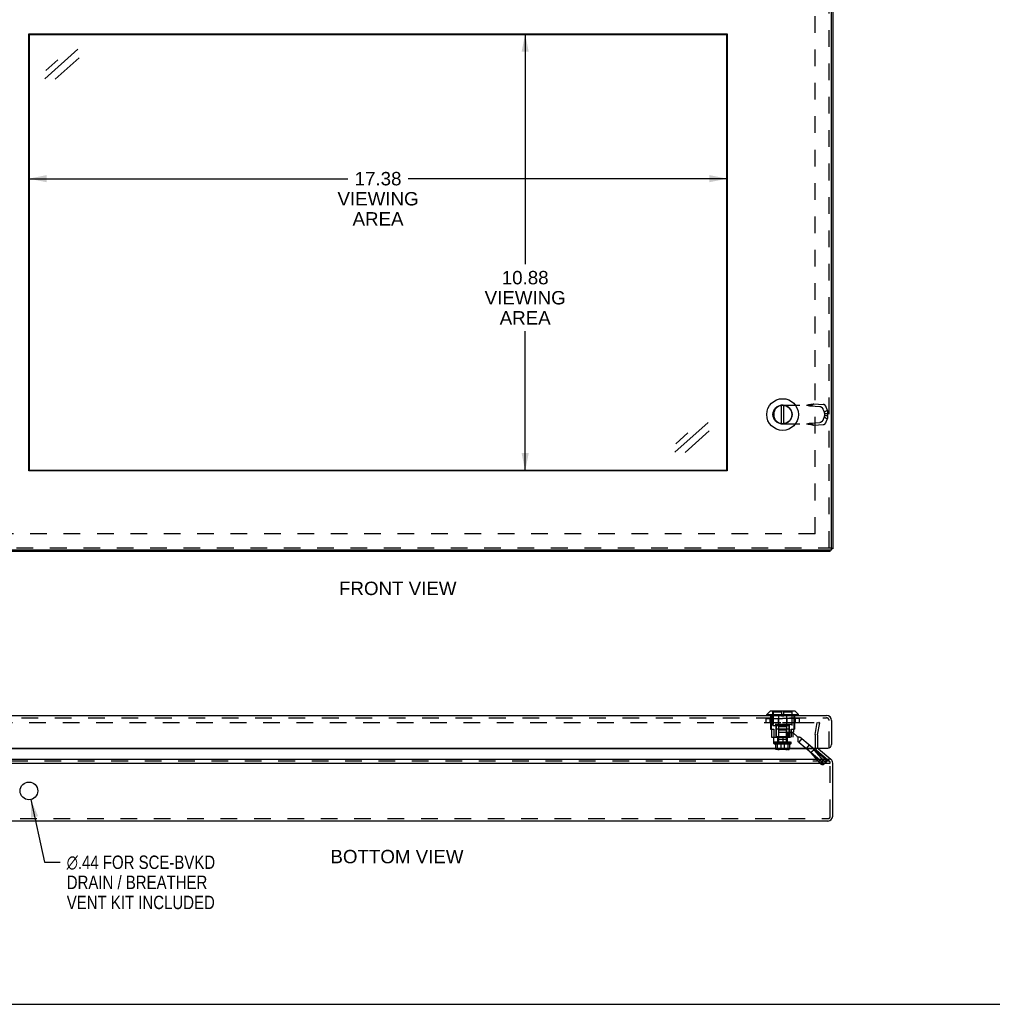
# Model space of a CAD drawing. Header units: inches. Extents: x 0 to 75.6, y 0 to 48.9.
# Tile 4 of 15: x 13.6 to 37.8, y 0 to 24.5. Entities that reach past the tile are written whole.
import ezdxf

# ---------------------------------------------------------------- set-up
doc = ezdxf.new("R2010")
doc.units = ezdxf.units.IN
doc.header["$LTSCALE"] = 4.155556
doc.header["$MEASUREMENT"] = 0
doc.linetypes.add('HIDDEN', pattern=[0.2, 0.1, -0.1])
doc.layers.get('0').update_dxf_attribs({"linetype": 'CONTINUOUS'})
for name, color, linetype in [('DEFAULT_2', 8, 'HIDDEN'), ('DIMENSIONS', 7, 'CONTINUOUS'), ('DOOR_ASSEMBLY', 7, 'CONTINUOUS')]:
    doc.layers.add(name, color=color, linetype=linetype)
doc.styles.get("Standard").update_dxf_attribs({"font": 'arial.ttf'})
doc.styles.add('TEXTSTYLE_1', font='gdt', dxfattribs={"width": 0.8})
doc.dimstyles.new('DIMSTYLE_1', dxfattribs={"dimtxt": 0.333333, "dimasz": 0.444444, "dimexe": 0.09, "dimexo": 0.07, "dimgap": 0.0375, "dimtad": 0, "dimtih": 1, "dimtoh": 1, "dimzin": 4, "dimdsep": 46, "dimtxsty": 'Standard', "dimblk": '_FILLED', "dimblk1": '_FILLED', "dimblk2": '_FILLED', "dimcen": 0.09, "dimazin": 1, "dimtfac": 1, "dimtdec": 3, "dimtofl": 0, "dimtmove": 0, "dimatfit": 3, "dimldrblk": '_FILLED', "dimfxl": 0, "dimtolj": 1, "dimtzin": 4, "dimarcsym": 0})
doc.dimstyles.new('DIMSTYLE_3', dxfattribs={"dimtxt": 0.333333, "dimasz": 0.444444, "dimexe": 0.09, "dimexo": 0.07, "dimgap": 0.09, "dimtad": 0, "dimtih": 1, "dimtoh": 1, "dimzin": 4, "dimdsep": 46, "dimtxsty": 'Standard', "dimblk": '_FILLED', "dimblk1": '_FILLED', "dimblk2": '_FILLED', "dimcen": 0.09, "dimazin": 1, "dimtfac": 1, "dimtdec": 3, "dimtofl": 0, "dimtmove": 0, "dimatfit": 1, "dimldrblk": '_FILLED', "dimfxl": 0, "dimtolj": 1, "dimtzin": 4, "dimarcsym": 0})

# ---------------------------------------------------------------- blocks, each defined once
blk = doc.blocks.new('_FILLED')
at = {"color": 0, "linetype": 'ByBlock'}
blk.add_solid([(0, 0), (-1, 0.2), (-1, -0.2)], dxfattribs=at)
blk = doc.blocks.new('*D18')
at = {"layer": 'DIMENSIONS', "color": 2, "linetype": 'Continuous'}
for p, q in [((26.154, 24.147), (26.154, 18.417)), ((26.154, 13.272), (26.154, 16.75))]:
    blk.add_line(p, q, dxfattribs=at)
at = {"layer": 'DIMENSIONS', "color": 2, "linetype": 'Continuous', "xscale": 0.4444444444, "yscale": 0.4444444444, "zscale": 0.4444444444}
for p, rotation in [((26.154, 24.147), 90), ((26.154, 13.272), 270)]:
    blk.add_blockref('_FILLED', p, dxfattribs=dict(at, rotation=rotation))
at = {"layer": 'DIMENSIONS', "color": 2, "linetype": 'Continuous', "insert": (26.154, 18.25), "char_height": 0.3333, "width": 2.01363, "attachment_point": 2, "line_spacing_factor": 0.9}
blk.add_mtext('10.88\\PVIEWING\\PAREA', dxfattribs=at)
blk = doc.blocks.new('*D19')
at = {"layer": 'DIMENSIONS', "color": 2, "linetype": 'Continuous'}
for p, q in [((13.806, 20.546), (21.744, 20.546)), ((31.181, 20.546), (23.242, 20.546))]:
    blk.add_line(p, q, dxfattribs=at)
at = {"layer": 'DIMENSIONS', "color": 2, "linetype": 'Continuous', "xscale": 0.4444444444, "yscale": 0.4444444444, "zscale": 0.4444444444, "rotation": 180}
blk.add_blockref('_FILLED', (13.806, 20.546), dxfattribs=at)
at = {"layer": 'DIMENSIONS', "color": 2, "linetype": 'Continuous', "xscale": 0.4444444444, "yscale": 0.4444444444, "zscale": 0.4444444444}
blk.add_blockref('_FILLED', (31.181, 20.546), dxfattribs=at)
at = {"layer": 'DIMENSIONS', "color": 2, "linetype": 'Continuous', "insert": (22.493, 20.713), "char_height": 0.3333, "width": 2.01363, "attachment_point": 2, "line_spacing_factor": 0.9}
blk.add_mtext('17.38\\PVIEWING\\PAREA', dxfattribs=at)
blk = doc.blocks.new('*D22')
at = {"layer": 'DIMENSIONS', "color": 2, "linetype": 'Continuous'}
for p, q in [((13.853, 5.096), (14.191, 3.535)), ((14.191, 3.535), (14.58, 3.535))]:
    blk.add_line(p, q, dxfattribs=at)
at = {"layer": 'DIMENSIONS', "color": 2, "linetype": 'Continuous', "xscale": 0.4444444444, "yscale": 0.4444444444, "zscale": 0.4444444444, "rotation": 102.2347712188}
blk.add_blockref('_FILLED', (13.853, 5.096), dxfattribs=at)
at = {"layer": 'DIMENSIONS', "color": 2, "linetype": 'Continuous', "insert": (14.747, 3.702), "char_height": 0.33333, "width": 4.70591, "attachment_point": 1, "line_spacing_factor": 0.9, "style": 'TEXTSTYLE_1'}
blk.add_mtext('{\\fgdt;n}\\fArial;.44 FOR SCE-BVKD\\PDRAIN / BREATHER\\PVENT KIT INCLUDED', dxfattribs=at)

msp = doc.modelspace()

# ---------------------------------------------------------------- linework, layer by layer
at = {"color": 3, "linetype": 'Continuous'}
for p, q in [((33.8064, 39.2123), (33.8064, 11.3323)), ((33.7464, 11.2723), (11.8664, 11.2723)), ((33.4116, 6.3598), (12.2012, 6.3598)), ((33.4502, 6.3598), (33.7635, 6.0969)), ((11.8664, 6.0049), (33.7464, 6.0049)), ((11.8878, 6.0969), (33.725, 6.0969)), ((33.8064, 4.6809), (33.8064, 6.0049)), ((33.6864, 4.5609), (11.9264, 4.5609))]:
    msp.add_line(p, q, dxfattribs=at)
at = {"color": 7, "linetype": 'Continuous'}
for p, q in [((33.7464, 11.2723), (33.7464, 11.3023)), ((33.8064, 11.3323), (33.7759, 11.3323)), ((0, 0), (75.5556, 0))]:
    msp.add_line(p, q, dxfattribs=at)
at = {"color": 3, "linetype": 'Continuous'}
for points in [[(33.7464, 11.2723), (33.7449, 11.2726), (33.7433, 11.2733), (33.7418, 11.2744), (33.7403, 11.276), (33.7387, 11.2781), (33.7372, 11.2806), (33.7357, 11.2836), (33.7341, 11.2869), (33.7326, 11.2907), (33.7311, 11.2949), (33.7296, 11.2994), (33.7287, 11.3023)], [(33.8064, 11.3323), (33.8062, 11.3339), (33.8055, 11.3354), (33.8043, 11.3369), (33.8027, 11.3385), (33.8006, 11.34), (33.7981, 11.3415), (33.7952, 11.343), (33.7918, 11.3446), (33.788, 11.3461), (33.7838, 11.3476), (33.7793, 11.3492), (33.7759, 11.3502)]]:
    msp.add_lwpolyline(points, dxfattribs=at)
msp.add_circle((13.8064, 5.3109), 0.22, dxfattribs=at)
for centre, radius, start, end in [((33.4887, 6.4058), 0.06, 209.61649, 230), ((33.6864, 6.0049), 0.12, 0, 50), ((33.6864, 4.6809), 0.12, 270, 360)]:
    msp.add_arc(centre, radius, start, end, dxfattribs=at)
at = {"layer": 'DEFAULT_2', "color": 8, "linetype": 'HIDDEN'}
for p, q in [((33.3687, 11.71), (33.3687, 38.8347)), ((33.3687, 11.71), (12.2441, 11.71)), ((12.1519, 7.0122), (33.4609, 7.0122)), ((33.3706, 6.7154), (33.4229, 7.0122)), ((33.4229, 7.0122), (33.482, 7.0018)), ((33.4296, 6.705), (33.482, 7.0018)), ((33.4624, 7.0121), (33.4609, 7.0122)), ((33.3687, 6.6945), (33.3687, 6.4058)), ((33.4287, 6.6945), (33.4287, 6.4058)), ((33.4116, 6.3138), (33.725, 6.0509)), ((33.725, 6.0509), (11.8878, 6.0509)), ((33.7464, 4.6809), (33.7464, 6.0049)), ((11.9264, 4.6209), (33.6864, 4.6209))]:
    msp.add_line(p, q, dxfattribs=at)
for points in [[(33.4747, 7.0033), (33.474, 7.0046), (33.4733, 7.0058), (33.4724, 7.0069), (33.4714, 7.008), (33.4703, 7.0089), (33.4691, 7.0098), (33.4679, 7.0105), (33.4666, 7.0111), (33.4652, 7.0116), (33.4638, 7.0119), (33.4624, 7.0121)], [(33.4747, 7.0033), (33.4752, 7.002), (33.4755, 7.0006), (33.4758, 6.9992), (33.4759, 6.9978), (33.4759, 6.9974)], [(33.4759, 6.9974), (33.4759, 6.9963), (33.4757, 6.9949)]]:
    msp.add_lwpolyline(points, dxfattribs=at)
for centre, radius, start, end in [((33.4887, 6.6945), 0.12, 170, 180), ((33.4887, 6.6945), 0.06, 170, 180), ((33.4887, 6.4058), 0.12, 180, 230), ((33.4887, 6.4058), 0.06, 180, 209.61649), ((33.6864, 6.0049), 0.06, 0, 50), ((33.6864, 4.6809), 0.06, 270, 360)]:
    msp.add_arc(centre, radius, start, end, dxfattribs=at)
at = {"layer": 'DIMENSIONS', "color": 7, "linetype": 'Continuous'}
for p, q in [((14.1974, 23.0313), (15.024, 23.766)), ((15.0552, 23.5559), (14.4571, 23.0243)), ((14.2224, 23.2395), (14.5222, 23.506)), ((29.8773, 13.7424), (30.7039, 14.4771)), ((29.9023, 13.9506), (30.2021, 14.2171)), ((30.7351, 14.267), (30.137, 13.7354))]:
    msp.add_line(p, q, dxfattribs=at)
at = {"layer": 'DOOR_ASSEMBLY', "color": 8, "linetype": 'HIDDEN'}
for p, q in [((33.7159, 11.3623), (33.7159, 39.1823)), ((32.5739, 14.9135), (33.2268, 14.9135)), ((33.2575, 14.8906), (33.339, 14.9423)), ((33.2575, 14.8906), (33.4902, 14.8774)), ((33.339, 14.9423), (33.5717, 14.9291)), ((33.566, 14.8038), (33.5907, 14.7323)), ((33.5907, 14.7323), (33.6722, 14.784)), ((33.6475, 14.8555), (33.6722, 14.784)), ((32.3379, 14.6775), (32.3379, 14.6771)), ((33.2575, 14.4641), (33.4902, 14.4773)), ((33.2575, 14.4641), (33.339, 14.4124)), ((33.5907, 14.6224), (33.566, 14.5509)), ((33.5907, 14.6224), (33.6722, 14.5707)), ((33.6015, 14.6994), (33.6774, 14.6994)), ((33.6015, 14.6994), (33.6015, 14.6552)), ((33.6015, 14.6552), (33.6774, 14.6552)), ((33.6722, 14.5707), (33.6475, 14.4992)), ((33.6774, 14.6994), (33.6774, 14.6552)), ((32.5739, 14.4411), (33.2268, 14.4411)), ((33.2618, 14.4321), (33.2747, 14.4287)), ((33.2747, 14.4287), (33.2865, 14.4256)), ((33.339, 14.4124), (33.5717, 14.4256)), ((11.8359, 11.3623), (33.7759, 11.3623)), ((11.9559, 7.1261), (33.6559, 7.1261)), ((32.1412, 7.1084), (32.9745, 7.1084)), ((32.1412, 7.1084), (32.1412, 7.0047)), ((32.1413, 7.1084), (32.1413, 7.0047)), ((32.142, 7.1084), (32.142, 7.0047)), ((32.9718, 7.1111), (32.1439, 7.1111)), ((32.2429, 7.1084), (32.2429, 7.0047)), ((32.2561, 7.1861), (32.2561, 6.8501)), ((32.2576, 7.1084), (32.2576, 7.0047)), ((32.2595, 7.1084), (32.2595, 7.0047)), ((32.2734, 7.1861), (32.2734, 6.8501)), ((32.3204, 6.9381), (32.3204, 7.2931)), ((32.5281, 7.2713), (32.3279, 7.2713)), ((32.3279, 7.2713), (32.3279, 6.9641)), ((32.4491, 7.1084), (32.4491, 7.0047)), ((32.4517, 7.1084), (32.4517, 7.0047)), ((32.4573, 7.1861), (32.4573, 6.8501)), ((32.5281, 7.2931), (32.5281, 7.1761)), ((32.5281, 7.1761), (32.5876, 7.1761)), ((32.5876, 7.1761), (32.5876, 7.2931)), ((32.7879, 7.2713), (32.5876, 7.2713)), ((32.6584, 7.1861), (32.6584, 6.8501)), ((32.664, 7.1084), (32.664, 7.0047)), ((32.6666, 7.1084), (32.6666, 7.0047)), ((32.7879, 7.2713), (32.7879, 6.9641)), ((32.7954, 6.9381), (32.7954, 7.2931)), ((32.8423, 7.1861), (32.8423, 6.8501)), ((32.8562, 7.1084), (32.8562, 7.0047)), ((32.8581, 7.1084), (32.8581, 7.0047)), ((32.8596, 7.1861), (32.8596, 6.8501)), ((32.8729, 7.1084), (32.8729, 7.0047)), ((32.9737, 7.1084), (32.9737, 7.0047)), ((32.9744, 7.1084), (32.9744, 7.0047)), ((32.9745, 7.1084), (32.9745, 7.0047)), ((32.9745, 7.0047), (32.1412, 7.0047)), ((32.9718, 7.0019), (32.1439, 7.0019)), ((32.3204, 6.9381), (32.7953, 6.9381)), ((32.7879, 6.9641), (32.3279, 6.9641)), ((32.3829, 6.9641), (32.3829, 6.9481)), ((32.7329, 6.9481), (32.3829, 6.9481)), ((32.3949, 6.9381), (32.3949, 6.6501)), ((32.4029, 6.9481), (32.4029, 6.6581)), ((32.6579, 6.9011), (32.4579, 6.9011)), ((32.4579, 6.9011), (32.4579, 6.5931)), ((32.6579, 6.9011), (32.6579, 6.5931)), ((32.7129, 6.9481), (32.7129, 6.6581)), ((32.7209, 6.9381), (32.7209, 6.7691)), ((32.7329, 6.9641), (32.7329, 6.9481)), ((33.7159, 6.3761), (33.7159, 7.0661)), ((32.2561, 6.8501), (32.3433, 6.8501)), ((32.2838, 6.8501), (32.2838, 6.6501)), ((32.2838, 6.6501), (32.3379, 6.6501)), ((32.3379, 6.6501), (32.9409, 6.6501)), ((32.3379, 6.5321), (32.3379, 6.6501)), ((32.3433, 6.8501), (32.3433, 6.6501)), ((32.7284, 6.8501), (32.3873, 6.8501)), ((32.3873, 6.8501), (32.3873, 6.6501)), ((32.4409, 6.6581), (32.4029, 6.6581)), ((32.4379, 6.5321), (32.4379, 6.6501)), ((32.4409, 6.6581), (32.4409, 6.5931)), ((32.6595, 6.6581), (32.4562, 6.6581)), ((32.4562, 6.6581), (32.4562, 6.5931)), ((32.4573, 6.7691), (32.8319, 6.7691)), ((32.4573, 6.7691), (32.4573, 6.6501)), ((32.4629, 6.8301), (32.6528, 6.8301)), ((32.4629, 6.5301), (32.4629, 6.8301)), ((32.5739, 6.5321), (32.5739, 6.6501)), ((32.6529, 6.5301), (32.6529, 6.8301)), ((32.6595, 6.6581), (32.6595, 6.5931)), ((32.7129, 6.6581), (32.6749, 6.6581)), ((32.6749, 6.6581), (32.6749, 6.5931)), ((32.6779, 6.5321), (32.6779, 6.6501)), ((32.6861, 6.7691), (32.6861, 6.6501)), ((32.7284, 6.8501), (32.7284, 6.6501)), ((32.7314, 6.7681), (32.8101, 6.7681)), ((32.7314, 6.6501), (32.7314, 6.7681)), ((32.7724, 6.8501), (32.8596, 6.8501)), ((32.7724, 6.8501), (32.7724, 6.6501)), ((32.9284, 6.6581), (32.8101, 6.7681)), ((32.8128, 6.7691), (32.8128, 6.6501)), ((32.8319, 6.8501), (32.8319, 6.7691)), ((32.9284, 6.6501), (32.9284, 6.6581)), ((32.9409, 6.6501), (32.9409, 6.5321)), ((32.3379, 6.5321), (32.9409, 6.5321)), ((32.3429, 6.5301), (32.7729, 6.5301)), ((32.3429, 6.493), (32.3429, 6.5301)), ((32.7729, 6.493), (32.3429, 6.493)), ((32.3529, 6.484), (32.3429, 6.493)), ((32.3529, 6.484), (32.7628, 6.484)), ((32.3864, 6.484), (32.3864, 6.354)), ((32.4266, 6.484), (32.4266, 6.354)), ((32.6749, 6.5931), (32.4409, 6.5931)), ((32.5137, 6.484), (32.5137, 6.354)), ((32.602, 6.484), (32.602, 6.354)), ((32.6891, 6.484), (32.6891, 6.354)), ((32.7293, 6.484), (32.7293, 6.354)), ((32.7629, 6.484), (32.7729, 6.493)), ((32.7729, 6.493), (32.7729, 6.5301)), ((33.0373, 6.615), (32.9614, 6.5246)), ((32.9614, 6.5246), (33.6015, 5.9875)), ((33.0373, 6.615), (33.6774, 6.0779)), ((33.1509, 6.3656), (33.2268, 6.456)), ((32.7293, 6.354), (32.3864, 6.354)), ((32.7183, 6.344), (32.3974, 6.344)), ((32.4168, 6.354), (32.4168, 6.348)), ((32.4168, 6.348), (32.6989, 6.348)), ((32.6922, 6.355), (32.4235, 6.355)), ((32.4235, 6.355), (32.4235, 6.354)), ((32.6851, 6.356), (32.4306, 6.356)), ((32.4306, 6.356), (32.4306, 6.355)), ((32.6771, 6.357), (32.4386, 6.357)), ((32.4386, 6.357), (32.4386, 6.356)), ((32.6707, 6.3481), (32.6659, 6.3483)), ((32.6771, 6.357), (32.6771, 6.356)), ((32.6779, 6.344), (32.6778, 6.344)), ((32.6851, 6.356), (32.6851, 6.355)), ((32.6922, 6.355), (32.6922, 6.354)), ((32.6989, 6.354), (32.6989, 6.348)), ((33.2575, 6.2672), (33.339, 6.335)), ((33.5907, 5.9876), (33.2575, 6.2672)), ((33.2575, 6.2672), (33.4902, 5.9977)), ((33.6722, 6.0554), (33.339, 6.335)), ((33.339, 6.335), (33.5717, 6.0656)), ((33.4902, 5.9977), (33.5717, 6.0656)), ((33.5649, 5.9618), (33.6464, 6.0297)), ((33.566, 5.9628), (33.6475, 6.0306)), ((33.5907, 5.9876), (33.566, 5.9628)), ((33.5907, 5.9876), (33.6722, 6.0554)), ((33.6015, 5.9875), (33.6774, 6.0779)), ((33.6722, 6.0554), (33.6475, 6.0306)), ((33.6732, 6.0574), (33.6722, 6.0554)), ((33.6731, 6.0572), (33.6742, 6.0593))]:
    msp.add_line(p, q, dxfattribs=at)
at = {"layer": 'DOOR_ASSEMBLY', "color": 3, "linetype": 'Continuous'}
for p, q in [((33.7759, 11.3623), (33.7759, 39.1823)), ((13.8059, 13.2723), (13.8059, 24.1473)), ((13.8059, 24.1473), (31.1809, 24.1473)), ((31.1809, 24.1473), (31.1809, 13.2723)), ((31.1809, 13.2723), (13.8059, 13.2723)), ((33.7759, 11.3023), (11.8359, 11.3023)), ((11.9559, 7.1861), (33.6559, 7.1861)), ((33.7759, 7.0661), (33.7759, 6.4661)), ((11.9259, 6.3761), (33.6859, 6.3761))]:
    msp.add_line(p, q, dxfattribs=at)
at = {"layer": 'DOOR_ASSEMBLY', "color": 7, "linetype": 'Continuous'}
for p, q in [((13.8215, 13.288), (13.8215, 24.1317)), ((13.8215, 24.1317), (31.1652, 24.1317)), ((31.1652, 24.1317), (31.1652, 13.288)), ((32.5281, 14.4493), (32.5281, 14.9054)), ((32.5876, 14.4493), (32.5876, 14.9054)), ((31.1652, 13.288), (13.8215, 13.288)), ((33.7759, 11.3023), (33.7759, 11.3623)), ((13.9115, 7.1911), (13.9115, 7.1861)), ((13.9115, 7.1911), (14.2002, 7.1911)), ((13.9837, 7.1911), (13.9837, 7.1861)), ((14.128, 7.1911), (14.128, 7.1861)), ((14.2002, 7.1911), (14.2002, 7.1861)), ((22.349, 7.1911), (22.349, 7.1861)), ((22.349, 7.1911), (22.6377, 7.1911)), ((22.4212, 7.1911), (22.4212, 7.1861)), ((22.5655, 7.1911), (22.5655, 7.1861)), ((22.6377, 7.1911), (22.6377, 7.1861)), ((30.7865, 7.1911), (31.0752, 7.1911)), ((30.7865, 7.1911), (30.7865, 7.1861)), ((30.8587, 7.1911), (30.8587, 7.1861)), ((31.003, 7.1911), (31.003, 7.1861)), ((31.0752, 7.1911), (31.0752, 7.1861)), ((31.734, 7.1911), (32.0227, 7.1911)), ((31.734, 7.1911), (31.734, 7.1861)), ((31.8062, 7.1911), (31.8062, 7.1861)), ((31.9505, 7.1911), (31.9505, 7.1861)), ((32.0227, 7.1911), (32.0227, 7.1861)), ((32.1638, 7.2079), (32.2469, 7.291)), ((32.1638, 7.2079), (32.9519, 7.2079)), ((32.1638, 7.1892), (32.1638, 7.2079)), ((32.9519, 7.1892), (32.1638, 7.1892)), ((32.8688, 7.291), (32.2469, 7.291)), ((32.8638, 7.2931), (32.2519, 7.2931)), ((32.9519, 7.2079), (32.8688, 7.291)), ((32.9519, 7.1892), (32.9519, 7.2079))]:
    msp.add_line(p, q, dxfattribs=at)
at = {"layer": 'DOOR_ASSEMBLY', "color": 8, "linetype": 'HIDDEN'}
for points in [[(33.1509, 14.9135), (33.1648, 14.9108), (33.1785, 14.908), (33.192, 14.9053), (33.2054, 14.9025), (33.2187, 14.8996), (33.2318, 14.8967), (33.2447, 14.8937), (33.2575, 14.8906)], [(33.2747, 14.926), (33.2684, 14.9244), (33.2618, 14.9228), (33.2552, 14.9214), (33.2485, 14.92), (33.2418, 14.9188), (33.2351, 14.9177), (33.2284, 14.9167), (33.2217, 14.9159), (33.215, 14.9152), (33.2083, 14.9146), (33.2016, 14.9141), (33.1949, 14.9138), (33.1882, 14.9136), (33.1818, 14.9135)], [(33.2268, 14.9135), (33.2357, 14.9158), (33.2446, 14.9181), (33.2532, 14.9203), (33.2618, 14.9226), (33.2865, 14.9291)], [(33.2865, 14.9291), (33.2944, 14.9312), (33.3022, 14.9332), (33.3099, 14.9352), (33.3174, 14.9371), (33.3247, 14.9389), (33.3319, 14.9406), (33.339, 14.9423)], [(33.4902, 14.8774), (33.4918, 14.8772), (33.4935, 14.877), (33.4951, 14.8768), (33.4968, 14.8764), (33.4985, 14.876), (33.5002, 14.8756), (33.502, 14.875), (33.5037, 14.8744), (33.5055, 14.8737), (33.5073, 14.873), (33.509, 14.8722), (33.5108, 14.8713), (33.5126, 14.8704), (33.5144, 14.8694), (33.5162, 14.8683), (33.518, 14.8672), (33.5197, 14.866), (33.5215, 14.8648), (33.5233, 14.8635), (33.5251, 14.8621), (33.5268, 14.8607), (33.5285, 14.8593), (33.5303, 14.8578), (33.532, 14.8562), (33.5337, 14.8546), (33.5353, 14.8529), (33.537, 14.8512), (33.5386, 14.8495), (33.5402, 14.8477), (33.5418, 14.8459), (33.5434, 14.844), (33.5449, 14.8421), (33.5464, 14.8401), (33.5479, 14.8382), (33.5493, 14.8362), (33.5507, 14.8341), (33.5521, 14.8321), (33.5534, 14.83), (33.5547, 14.8279), (33.5559, 14.8257), (33.5571, 14.8236), (33.5583, 14.8214), (33.5594, 14.8193), (33.5605, 14.8171), (33.5615, 14.8149), (33.5625, 14.8126), (33.5635, 14.8104), (33.5644, 14.8082), (33.5652, 14.806), (33.566, 14.8038)], [(33.6475, 14.8555), (33.6467, 14.8577), (33.6459, 14.8599), (33.645, 14.8621), (33.644, 14.8644), (33.643, 14.8666), (33.642, 14.8688), (33.6409, 14.871), (33.6398, 14.8731), (33.6386, 14.8753), (33.6374, 14.8775), (33.6362, 14.8796), (33.6349, 14.8817), (33.6336, 14.8838), (33.6322, 14.8858), (33.6308, 14.8879), (33.6294, 14.8899), (33.6279, 14.8919), (33.6264, 14.8938), (33.6249, 14.8957), (33.6233, 14.8976), (33.6218, 14.8994), (33.6201, 14.9012), (33.6185, 14.9029), (33.6169, 14.9047), (33.6152, 14.9063), (33.6135, 14.9079), (33.6118, 14.9095), (33.6101, 14.911), (33.6083, 14.9125), (33.6066, 14.9139), (33.6048, 14.9152), (33.603, 14.9165), (33.6013, 14.9177), (33.5995, 14.9189), (33.5977, 14.92), (33.5959, 14.9211), (33.5941, 14.9221), (33.5923, 14.923), (33.5905, 14.9239), (33.5888, 14.9247), (33.587, 14.9255), (33.5852, 14.9261), (33.5835, 14.9267), (33.5818, 14.9273), (33.58, 14.9277), (33.5783, 14.9282), (33.5766, 14.9285), (33.575, 14.9288), (33.5733, 14.9289), (33.5717, 14.9291)], [(33.5907, 14.7323), (33.5918, 14.7301), (33.5928, 14.7278), (33.5938, 14.7255), (33.5948, 14.7233), (33.5957, 14.7209), (33.5965, 14.7186), (33.5973, 14.7163), (33.5981, 14.7139), (33.5988, 14.7115), (33.5994, 14.7091), (33.6, 14.7067), (33.6006, 14.7043), (33.6011, 14.7019), (33.6015, 14.6994)], [(33.6722, 14.784), (33.6731, 14.78), (33.674, 14.7761), (33.6748, 14.772), (33.6755, 14.768), (33.6762, 14.7639), (33.6768, 14.7597), (33.6773, 14.7556), (33.6777, 14.7514), (33.6781, 14.7471), (33.6784, 14.7429), (33.6786, 14.7386), (33.6787, 14.7343), (33.6788, 14.73), (33.6788, 14.7257), (33.6787, 14.7213), (33.6786, 14.717), (33.6784, 14.7126), (33.6781, 14.7082), (33.6778, 14.7038), (33.6774, 14.6994)], [(33.1509, 14.4411), (33.1648, 14.4439), (33.1785, 14.4466), (33.192, 14.4494), (33.2054, 14.4522), (33.2187, 14.4551), (33.2318, 14.458), (33.2447, 14.461), (33.2575, 14.4641)], [(33.566, 14.5509), (33.5652, 14.5487), (33.5644, 14.5465), (33.5635, 14.5442), (33.5625, 14.542), (33.5615, 14.5398), (33.5605, 14.5376), (33.5594, 14.5354), (33.5583, 14.5332), (33.5571, 14.5311), (33.5559, 14.5289), (33.5547, 14.5268), (33.5534, 14.5247), (33.5521, 14.5226), (33.5507, 14.5205), (33.5493, 14.5185), (33.5479, 14.5165), (33.5464, 14.5145), (33.5449, 14.5126), (33.5434, 14.5107), (33.5418, 14.5088), (33.5402, 14.507), (33.5386, 14.5052), (33.537, 14.5034), (33.5353, 14.5017), (33.5337, 14.5001), (33.532, 14.4985), (33.5303, 14.4969), (33.5285, 14.4954), (33.5268, 14.4939), (33.5251, 14.4925), (33.5233, 14.4912), (33.5215, 14.4899), (33.5197, 14.4886), (33.518, 14.4875), (33.5162, 14.4863), (33.5144, 14.4853), (33.5126, 14.4843), (33.5108, 14.4833), (33.509, 14.4825), (33.5073, 14.4817), (33.5055, 14.4809), (33.5037, 14.4802), (33.502, 14.4796), (33.5002, 14.4791), (33.4985, 14.4786), (33.4968, 14.4782), (33.4951, 14.4779), (33.4935, 14.4776), (33.4918, 14.4774), (33.4902, 14.4773)], [(33.5717, 14.4256), (33.5733, 14.4257), (33.575, 14.4259), (33.5766, 14.4262), (33.5783, 14.4265), (33.58, 14.4269), (33.5818, 14.4274), (33.5835, 14.4279), (33.5852, 14.4285), (33.587, 14.4292), (33.5888, 14.4299), (33.5905, 14.4308), (33.5923, 14.4316), (33.5941, 14.4326), (33.5959, 14.4336), (33.5977, 14.4346), (33.5995, 14.4357), (33.6013, 14.4369), (33.603, 14.4382), (33.6048, 14.4395), (33.6066, 14.4408), (33.6083, 14.4422), (33.6101, 14.4437), (33.6118, 14.4452), (33.6135, 14.4467), (33.6152, 14.4484), (33.6169, 14.45), (33.6185, 14.4517), (33.6201, 14.4535), (33.6218, 14.4553), (33.6233, 14.4571), (33.6249, 14.459), (33.6264, 14.4609), (33.6279, 14.4628), (33.6294, 14.4648), (33.6308, 14.4668), (33.6322, 14.4688), (33.6336, 14.4709), (33.6349, 14.473), (33.6362, 14.4751), (33.6374, 14.4772), (33.6386, 14.4794), (33.6398, 14.4815), (33.6409, 14.4837), (33.642, 14.4859), (33.643, 14.4881), (33.644, 14.4903), (33.645, 14.4925), (33.6459, 14.4947), (33.6467, 14.497), (33.6475, 14.4992)], [(33.6015, 14.6552), (33.6011, 14.6528), (33.6006, 14.6504), (33.6, 14.648), (33.5994, 14.6456), (33.5988, 14.6432), (33.5981, 14.6408), (33.5973, 14.6384), (33.5965, 14.6361), (33.5957, 14.6337), (33.5948, 14.6314), (33.5938, 14.6291), (33.5928, 14.6268), (33.5918, 14.6246), (33.5907, 14.6224)], [(33.6774, 14.6552), (33.6778, 14.6504), (33.6782, 14.6455), (33.6785, 14.6406), (33.6787, 14.6358), (33.6788, 14.6309), (33.6788, 14.6261), (33.6788, 14.6213), (33.6786, 14.6165), (33.6784, 14.6118), (33.678, 14.607), (33.6776, 14.6024), (33.6771, 14.5977), (33.6765, 14.5931), (33.6758, 14.5885), (33.6751, 14.584), (33.6742, 14.5795), (33.6732, 14.5751), (33.6722, 14.5707)], [(33.1818, 14.4411), (33.1882, 14.4411), (33.1949, 14.4409), (33.2016, 14.4405), (33.2083, 14.4401), (33.215, 14.4395), (33.2217, 14.4388), (33.2284, 14.4379), (33.2351, 14.437), (33.2418, 14.4359), (33.2485, 14.4346), (33.2552, 14.4333), (33.2618, 14.4319), (33.2684, 14.4303), (33.2747, 14.4287)], [(33.2268, 14.4411), (33.2357, 14.4389), (33.2446, 14.4366), (33.2532, 14.4343), (33.2618, 14.4321)], [(33.2865, 14.4256), (33.2944, 14.4235), (33.3022, 14.4215), (33.3099, 14.4195), (33.3174, 14.4176), (33.3247, 14.4158), (33.3319, 14.414), (33.339, 14.4124)], [(32.1412, 7.1084), (32.1412, 7.1089), (32.1414, 7.1094), (32.1416, 7.1099), (32.142, 7.1103), (32.1424, 7.1107), (32.1429, 7.1109), (32.1434, 7.1111), (32.1439, 7.1111)], [(32.1434, 7.1111), (32.1429, 7.1109), (32.1424, 7.1107), (32.142, 7.1103), (32.1417, 7.1099), (32.1415, 7.1094), (32.1413, 7.1089), (32.1413, 7.1084)], [(32.1439, 7.1111), (32.1435, 7.1111), (32.1432, 7.1109), (32.1428, 7.1107), (32.1425, 7.1103), (32.1423, 7.1099), (32.1421, 7.1094), (32.142, 7.1089), (32.142, 7.1084)], [(32.2603, 7.1111), (32.2597, 7.1111), (32.2593, 7.1109), (32.2588, 7.1107), (32.2584, 7.1103), (32.2581, 7.1099), (32.2578, 7.1094), (32.2577, 7.1089), (32.2576, 7.1084)], [(32.2603, 7.1111), (32.2601, 7.1111), (32.26, 7.1109), (32.2598, 7.1107), (32.2597, 7.1103), (32.2596, 7.1099), (32.2596, 7.1094), (32.2595, 7.1089), (32.2595, 7.1084)], [(32.451, 7.1111), (32.4506, 7.1111), (32.4502, 7.1109), (32.4499, 7.1107), (32.4496, 7.1103), (32.4494, 7.1099), (32.4492, 7.1094), (32.4491, 7.1089), (32.4491, 7.1084)], [(32.451, 7.1111), (32.4511, 7.1111), (32.4513, 7.1109), (32.4514, 7.1107), (32.4515, 7.1103), (32.4516, 7.1099), (32.4517, 7.1094), (32.4517, 7.1089), (32.4517, 7.1084)], [(32.6647, 7.1111), (32.6646, 7.1111), (32.6644, 7.1109), (32.6643, 7.1107), (32.6642, 7.1103), (32.6641, 7.1099), (32.664, 7.1094), (32.664, 7.1089), (32.664, 7.1084)], [(32.6647, 7.1111), (32.6651, 7.1111), (32.6654, 7.1109), (32.6658, 7.1107), (32.6661, 7.1103), (32.6663, 7.1099), (32.6665, 7.1094), (32.6666, 7.1089), (32.6666, 7.1084)], [(32.8554, 7.1111), (32.856, 7.1111), (32.8565, 7.1109), (32.8569, 7.1107), (32.8573, 7.1103), (32.8576, 7.1099), (32.8579, 7.1094), (32.858, 7.1089), (32.8581, 7.1084)], [(32.8554, 7.1111), (32.8556, 7.1111), (32.8557, 7.1109), (32.8559, 7.1107), (32.856, 7.1103), (32.8561, 7.1099), (32.8561, 7.1094), (32.8562, 7.1089), (32.8562, 7.1084)], [(32.9718, 7.1111), (32.9722, 7.1111), (32.9725, 7.1109), (32.9729, 7.1107), (32.9732, 7.1103), (32.9734, 7.1099), (32.9736, 7.1094), (32.9737, 7.1089), (32.9737, 7.1084)], [(32.9745, 7.1084), (32.9745, 7.1089), (32.9743, 7.1094), (32.9741, 7.1099), (32.9737, 7.1103), (32.9733, 7.1107), (32.9728, 7.1109), (32.9723, 7.1111), (32.9718, 7.1111)], [(32.9723, 7.1111), (32.9728, 7.1109), (32.9733, 7.1107), (32.9737, 7.1103), (32.974, 7.1099), (32.9742, 7.1094), (32.9744, 7.1089), (32.9744, 7.1084)], [(32.1412, 7.0047), (32.1412, 7.0041), (32.1414, 7.0036), (32.1416, 7.0031), (32.142, 7.0027), (32.1424, 7.0024), (32.1429, 7.0021), (32.1434, 7.002), (32.1439, 7.0019)], [(32.1434, 7.002), (32.1429, 7.0021), (32.1424, 7.0024), (32.142, 7.0027), (32.1417, 7.0031), (32.1415, 7.0036), (32.1413, 7.0041), (32.1413, 7.0047)], [(32.1439, 7.0019), (32.1435, 7.002), (32.1432, 7.0021), (32.1428, 7.0024), (32.1425, 7.0027), (32.1423, 7.0031), (32.1421, 7.0036), (32.142, 7.0041), (32.142, 7.0047)], [(32.2603, 7.0019), (32.2597, 7.002), (32.2593, 7.0021), (32.2588, 7.0024), (32.2584, 7.0027), (32.2581, 7.0031), (32.2578, 7.0036), (32.2577, 7.0041), (32.2576, 7.0047)], [(32.2603, 7.0019), (32.2601, 7.002), (32.26, 7.0021), (32.2598, 7.0024), (32.2597, 7.0027), (32.2596, 7.0031), (32.2596, 7.0036), (32.2595, 7.0041), (32.2595, 7.0047)], [(32.451, 7.0019), (32.4506, 7.002), (32.4502, 7.0021), (32.4499, 7.0024), (32.4496, 7.0027), (32.4494, 7.0031), (32.4492, 7.0036), (32.4491, 7.0041), (32.4491, 7.0047)], [(32.451, 7.0019), (32.4511, 7.002), (32.4513, 7.0021), (32.4514, 7.0024), (32.4515, 7.0027), (32.4516, 7.0031), (32.4517, 7.0036), (32.4517, 7.0041), (32.4517, 7.0047)], [(32.6647, 7.0019), (32.6646, 7.002), (32.6644, 7.0021), (32.6643, 7.0024), (32.6642, 7.0027), (32.6641, 7.0031), (32.664, 7.0036), (32.664, 7.0041), (32.664, 7.0047)], [(32.6647, 7.0019), (32.6651, 7.002), (32.6655, 7.0021), (32.6658, 7.0024), (32.6661, 7.0027), (32.6663, 7.0031), (32.6665, 7.0036), (32.6666, 7.0041), (32.6666, 7.0047)], [(32.8554, 7.0019), (32.856, 7.002), (32.8565, 7.0021), (32.8569, 7.0024), (32.8573, 7.0027), (32.8576, 7.0031), (32.8579, 7.0036), (32.858, 7.0041), (32.8581, 7.0047)], [(32.8554, 7.0019), (32.8556, 7.002), (32.8557, 7.0021), (32.8559, 7.0024), (32.856, 7.0027), (32.8561, 7.0031), (32.8561, 7.0036), (32.8562, 7.0041), (32.8562, 7.0047)], [(32.9718, 7.0019), (32.9722, 7.002), (32.9725, 7.0021), (32.9729, 7.0024), (32.9732, 7.0027), (32.9734, 7.0031), (32.9736, 7.0036), (32.9737, 7.0041), (32.9737, 7.0047)], [(32.9718, 7.0019), (32.9723, 7.002), (32.9728, 7.0021), (32.9733, 7.0024), (32.9737, 7.0027), (32.9741, 7.0032), (32.9743, 7.0037), (32.9745, 7.0042), (32.9745, 7.0047)], [(32.9723, 7.002), (32.9728, 7.0021), (32.9733, 7.0024), (32.9737, 7.0027), (32.974, 7.0031), (32.9742, 7.0036), (32.9744, 7.0041), (32.9744, 7.0047)], [(33.2268, 6.456), (33.2357, 6.4484), (33.2446, 6.4405), (33.2532, 6.4326), (33.2618, 6.4244), (33.2701, 6.4162), (33.2784, 6.4077), (33.2865, 6.3991), (33.2944, 6.3904), (33.3022, 6.3815), (33.3099, 6.3725), (33.3174, 6.3633), (33.3247, 6.354), (33.3319, 6.3446), (33.339, 6.335)], [(32.3974, 6.344), (32.396, 6.344), (32.3947, 6.3443), (32.3934, 6.3446), (32.3922, 6.3452), (32.391, 6.3458), (32.3899, 6.3466), (32.3889, 6.3476), (32.388, 6.3487), (32.3873, 6.3499), (32.3868, 6.3512), (32.3865, 6.3525), (32.3864, 6.354)], [(32.4349, 6.344), (32.434, 6.344), (32.433, 6.3443), (32.432, 6.3446), (32.431, 6.3451), (32.4302, 6.3458), (32.4293, 6.3466), (32.4286, 6.3475), (32.4279, 6.3486), (32.4274, 6.3498), (32.4269, 6.3511), (32.4267, 6.3525), (32.4266, 6.354)], [(32.4378, 6.344), (32.4385, 6.344), (32.4391, 6.3443), (32.4397, 6.3446), (32.4402, 6.3451), (32.4406, 6.3457), (32.4409, 6.3464), (32.4411, 6.3472), (32.4411, 6.348)], [(32.4379, 6.344), (32.4434, 6.3442), (32.45, 6.3445), (32.4567, 6.3445), (32.4635, 6.3444), (32.4704, 6.3441), (32.4763, 6.344)], [(32.4379, 6.344), (32.4389, 6.344), (32.44, 6.3441), (32.4412, 6.3441), (32.4426, 6.3443)], [(32.4411, 6.348), (32.4423, 6.348), (32.4436, 6.348), (32.445, 6.3481), (32.4498, 6.3483)], [(32.4426, 6.3443), (32.4457, 6.3446), (32.4476, 6.3447), (32.4495, 6.3448), (32.4517, 6.3449), (32.4539, 6.3449), (32.4563, 6.3449), (32.4587, 6.3448), (32.4611, 6.3447), (32.4635, 6.3446), (32.4681, 6.3443)], [(32.4498, 6.3483), (32.4516, 6.3484), (32.4536, 6.3485), (32.4557, 6.3485), (32.458, 6.3486), (32.4602, 6.3485), (32.4625, 6.3485), (32.4648, 6.3484)], [(32.4648, 6.3484), (32.4692, 6.3482), (32.4713, 6.3482), (32.4732, 6.3481), (32.4751, 6.348), (32.4769, 6.348), (32.4786, 6.348)], [(32.4681, 6.3443), (32.4703, 6.3441), (32.4724, 6.3441), (32.4744, 6.344), (32.4763, 6.344)], [(32.4763, 6.344), (32.4768, 6.344), (32.4772, 6.3443), (32.4776, 6.3446), (32.4779, 6.3451), (32.4782, 6.3457), (32.4784, 6.3464), (32.4785, 6.3472), (32.4786, 6.348)], [(32.5168, 6.344), (32.5164, 6.344), (32.5161, 6.3443), (32.5157, 6.3446), (32.5153, 6.3452), (32.515, 6.3458), (32.5147, 6.3466), (32.5144, 6.3476), (32.5141, 6.3487), (32.5139, 6.3499), (32.5138, 6.3512), (32.5137, 6.3525), (32.5137, 6.354)], [(32.5989, 6.344), (32.5993, 6.344), (32.5996, 6.3443), (32.6, 6.3446), (32.6004, 6.3452), (32.6007, 6.3458), (32.601, 6.3466), (32.6013, 6.3476), (32.6016, 6.3487), (32.6018, 6.3499), (32.6019, 6.3512), (32.602, 6.3525), (32.602, 6.354)], [(32.6444, 6.3482), (32.6425, 6.3481), (32.6406, 6.348), (32.6388, 6.348), (32.6371, 6.348)], [(32.6394, 6.344), (32.6389, 6.344), (32.6385, 6.3443), (32.6381, 6.3446), (32.6378, 6.3451), (32.6375, 6.3457), (32.6373, 6.3464), (32.6372, 6.3472), (32.6371, 6.348)], [(32.6522, 6.3446), (32.6476, 6.3443), (32.6454, 6.3441), (32.6433, 6.3441), (32.6413, 6.344), (32.6394, 6.344)], [(32.6394, 6.344), (32.6453, 6.3441), (32.6522, 6.3444), (32.6591, 6.3445), (32.6657, 6.3445), (32.6723, 6.3442), (32.6778, 6.344)], [(32.6659, 6.3483), (32.6641, 6.3484), (32.6621, 6.3485), (32.66, 6.3485), (32.6577, 6.3486), (32.6555, 6.3485), (32.6532, 6.3485), (32.6509, 6.3484), (32.6444, 6.3482)], [(32.67, 6.3446), (32.6681, 6.3447), (32.6662, 6.3448), (32.664, 6.3449), (32.6618, 6.3449), (32.6594, 6.3449), (32.657, 6.3448), (32.6546, 6.3447), (32.6522, 6.3446)], [(32.6778, 6.344), (32.6768, 6.344), (32.6757, 6.3441), (32.6745, 6.3441), (32.6731, 6.3443), (32.67, 6.3446)], [(32.6746, 6.348), (32.6734, 6.348), (32.6721, 6.348), (32.6707, 6.3481)], [(32.6779, 6.344), (32.6772, 6.344), (32.6766, 6.3443), (32.676, 6.3446), (32.6755, 6.3451), (32.6751, 6.3457), (32.6748, 6.3464), (32.6746, 6.3472), (32.6746, 6.348)], [(32.6808, 6.344), (32.6817, 6.344), (32.6827, 6.3443), (32.6837, 6.3446), (32.6847, 6.3451), (32.6856, 6.3458), (32.6864, 6.3466), (32.6871, 6.3475), (32.6878, 6.3486), (32.6883, 6.3498), (32.6888, 6.3511), (32.689, 6.3525), (32.6891, 6.354)], [(32.7183, 6.344), (32.7197, 6.344), (32.721, 6.3443), (32.7223, 6.3446), (32.7235, 6.3452), (32.7247, 6.3458), (32.7258, 6.3466), (32.7268, 6.3476), (32.7277, 6.3487), (32.7284, 6.3499), (32.7289, 6.3512), (32.7292, 6.3525), (32.7293, 6.354)], [(33.1509, 6.3656), (33.1648, 6.3539), (33.1785, 6.3419), (33.192, 6.3298), (33.2054, 6.3176), (33.2187, 6.3052), (33.2318, 6.2927), (33.2447, 6.28), (33.2575, 6.2672)], [(33.5649, 5.9618), (33.5644, 5.9613), (33.5635, 5.9607), (33.5625, 5.9602), (33.5615, 5.9597), (33.5605, 5.9592), (33.5594, 5.9588), (33.5583, 5.9585), (33.5571, 5.9583), (33.5559, 5.9581), (33.5547, 5.958), (33.5534, 5.9579), (33.5521, 5.9579), (33.5507, 5.958), (33.5493, 5.9581), (33.5479, 5.9583), (33.5464, 5.9586), (33.5449, 5.9589), (33.5434, 5.9593), (33.5418, 5.9597), (33.5402, 5.9602), (33.5386, 5.9608), (33.537, 5.9614), (33.5353, 5.9621), (33.5337, 5.9628), (33.532, 5.9636), (33.5303, 5.9645), (33.5285, 5.9654), (33.5268, 5.9664), (33.5251, 5.9674), (33.5233, 5.9685), (33.5215, 5.9697), (33.5197, 5.9709), (33.518, 5.9721), (33.5162, 5.9734), (33.5144, 5.9747), (33.5126, 5.9761), (33.5108, 5.9775), (33.509, 5.979), (33.5073, 5.9805), (33.5055, 5.9821), (33.5037, 5.9837), (33.502, 5.9853), (33.5002, 5.987), (33.4985, 5.9887), (33.4968, 5.9905), (33.4951, 5.9922), (33.4935, 5.994), (33.4918, 5.9959), (33.4902, 5.9977)], [(33.566, 5.9628), (33.5652, 5.962), (33.5649, 5.9618)], [(33.6464, 6.0297), (33.6459, 6.0292), (33.645, 6.0286), (33.644, 6.028), (33.643, 6.0275), (33.642, 6.0271), (33.6409, 6.0267), (33.6398, 6.0264), (33.6386, 6.0261), (33.6374, 6.0259), (33.6362, 6.0258), (33.6349, 6.0258), (33.6336, 6.0258), (33.6322, 6.0258), (33.6308, 6.026), (33.6294, 6.0262), (33.6279, 6.0264), (33.6264, 6.0267), (33.6249, 6.0271), (33.6233, 6.0276), (33.6218, 6.0281), (33.6201, 6.0286), (33.6185, 6.0293), (33.6169, 6.0299), (33.6152, 6.0307), (33.6135, 6.0315), (33.6118, 6.0324), (33.6101, 6.0333), (33.6083, 6.0343), (33.6066, 6.0353), (33.6048, 6.0364), (33.603, 6.0375), (33.6013, 6.0387), (33.5995, 6.04), (33.5977, 6.0412), (33.5959, 6.0426), (33.5941, 6.044), (33.5923, 6.0454), (33.5905, 6.0469), (33.5888, 6.0484), (33.587, 6.05), (33.5852, 6.0516), (33.5835, 6.0532), (33.5818, 6.0549), (33.58, 6.0566), (33.5783, 6.0583), (33.5766, 6.0601), (33.575, 6.0619), (33.5733, 6.0637), (33.5717, 6.0656)], [(33.6015, 5.9875), (33.6011, 5.9879), (33.6006, 5.9881), (33.6, 5.9884), (33.5994, 5.9886), (33.5988, 5.9887), (33.5981, 5.9887), (33.5973, 5.9888), (33.5965, 5.9887), (33.5957, 5.9887), (33.5948, 5.9885), (33.5938, 5.9884), (33.5928, 5.9882), (33.5918, 5.9879), (33.5907, 5.9876)], [(33.6324, 6.0243), (33.6324, 6.0243), (33.6323, 6.0242), (33.6322, 6.0241), (33.6321, 6.0239), (33.6319, 6.0237), (33.6316, 6.0235), (33.6314, 6.0231), (33.631, 6.0228), (33.6307, 6.0224), (33.6302, 6.0219), (33.6298, 6.0215), (33.6293, 6.0209), (33.6287, 6.0204), (33.6281, 6.0198), (33.6275, 6.0191), (33.6268, 6.0184), (33.6261, 6.0177), (33.6253, 6.017), (33.6245, 6.0162), (33.6236, 6.0154), (33.6227, 6.0145), (33.6217, 6.0137), (33.6207, 6.0128), (33.6197, 6.0118), (33.6186, 6.0109), (33.6175, 6.0099), (33.6163, 6.0089)], [(33.6475, 6.0306), (33.6467, 6.0299), (33.6464, 6.0297)], [(33.674, 6.0589), (33.6748, 6.0606), (33.6755, 6.0622), (33.6762, 6.0637), (33.6768, 6.0652), (33.6773, 6.0665), (33.6777, 6.0679), (33.6781, 6.0691)], [(33.6784, 6.0703), (33.678, 6.069), (33.6776, 6.0676), (33.6771, 6.0661), (33.6765, 6.0645), (33.6758, 6.0629), (33.6751, 6.0611), (33.6742, 6.0593)], [(33.6774, 6.0779), (33.6778, 6.0775), (33.6782, 6.0769), (33.6785, 6.0762), (33.6787, 6.0755), (33.6788, 6.0746), (33.6788, 6.0737), (33.6788, 6.0726), (33.6786, 6.0715), (33.6784, 6.0703)], [(33.6786, 6.0714), (33.6787, 6.0724), (33.6788, 6.0734), (33.6788, 6.0743), (33.6787, 6.0751), (33.6786, 6.0758), (33.6784, 6.0764), (33.6781, 6.077), (33.6778, 6.0775), (33.6774, 6.0779)]]:
    msp.add_lwpolyline(points, dxfattribs=at)
at = {"layer": 'DOOR_ASSEMBLY', "color": 7, "linetype": 'Continuous'}
for radius in [0.3941, 0.2375, 0.23]:
    msp.add_circle((32.5579, 14.6773), radius, dxfattribs=at)
at = {"layer": 'DOOR_ASSEMBLY', "color": 8, "linetype": 'HIDDEN'}
for centre, radius, start, end in [((32.5739, 14.6775), 0.236, 90, 180), ((32.5739, 14.6771), 0.236, 180, 270), ((32.2401, 7.1084), 0.00273, 0, 89.99998), ((32.3497, 7.2713), 0.0218, 90, 180), ((32.766, 7.2713), 0.0218, 0, 90), ((32.8756, 7.1084), 0.00273, 90.00002, 180), ((33.6559, 7.0661), 0.06, 0, 90), ((32.2401, 7.0047), 0.00273, 270.00002, 360), ((32.8756, 7.0047), 0.00273, 180, 269.99998), ((32.9409, 6.5001), 0.15, 50, 90), ((32.9409, 6.5001), 0.032, 50, 90), ((32.4128, 6.348), 0.004, 270, 360), ((32.7029, 6.348), 0.004, 180, 270)]:
    msp.add_arc(centre, radius, start, end, dxfattribs=at)
at = {"layer": 'DOOR_ASSEMBLY', "color": 7, "linetype": 'Continuous'}
for centre, radius, start, end in [((32.1669, 7.1892), 0.00305, 180, 270.00009), ((32.2519, 7.286), 0.0071, 89.99999, 134.99999), ((32.8638, 7.286), 0.0071, 45.00001, 90.00001), ((32.9488, 7.1892), 0.00305, 269.99991, 360)]:
    msp.add_arc(centre, radius, start, end, dxfattribs=at)
at = {"layer": 'DOOR_ASSEMBLY', "color": 3, "linetype": 'Continuous'}
for centre, radius, start, end in [((33.6559, 7.0661), 0.12, 0, 90), ((33.6859, 6.4661), 0.09, 270, 360)]:
    msp.add_arc(centre, radius, start, end, dxfattribs=at)

# ---------------------------------------------------------------- texts
at = {"layer": 'DIMENSIONS', "color": 2, "linetype": 'Continuous', "attachment_point": 2, "line_spacing_factor": 0.9}
for s, insert, char_height, width in [('FRONT VIEW', (22.9835, 10.5171), 0.33333, 2.916976), ('BOTTOM VIEW', (22.9638, 3.843), 0.333333, 3.303594)]:
    msp.add_mtext(s, dxfattribs=dict(at, insert=insert, char_height=char_height, width=width))

# ---------------------------------------------------------------- dimensions: what is measured, and where the dimension line sits
at = {"layer": 'DIMENSIONS', "color": 2, "linetype": 'Continuous'}
for base, p2, angle, picture, middle in [((13.8058512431, 20.5459073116), (13.8058512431, 24.1473315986), 180, '*D19', (22.4933512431, 20.0459073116)), ((26.1542773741, 13.2723315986), (31.1808512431, 13.2723315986), 270, '*D18', (26.1542773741, 17.5834632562))]:
    dim = msp.add_linear_dim(base=base, p1=(31.1808512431, 24.1473315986), p2=p2, angle=angle, text='<>\\PVIEWING\\PAREA', dimstyle='DIMSTYLE_1', dxfattribs=at)
    dim.commit()
    dim.dimension.update_dxf_attribs({"geometry": picture, "text_midpoint": middle, "dimtype": 160})
dim = msp.add_diameter_dim_2p(p1=(13.853, 5.0959), p2=(13.7598, 5.5259), text='%%c<> FOR SCE-BVKD\\PDRAIN / BREATHER\\PVENT KIT INCLUDED', dimstyle='DIMSTYLE_3', override={"dimpost": '<>'}, dxfattribs=at)
dim.commit()
dim.dimension.update_dxf_attribs({"geometry": '*D22', "text_midpoint": (17.1, 3.0349), "dimtype": 163})

doc.saveas('drawing.dxf')
